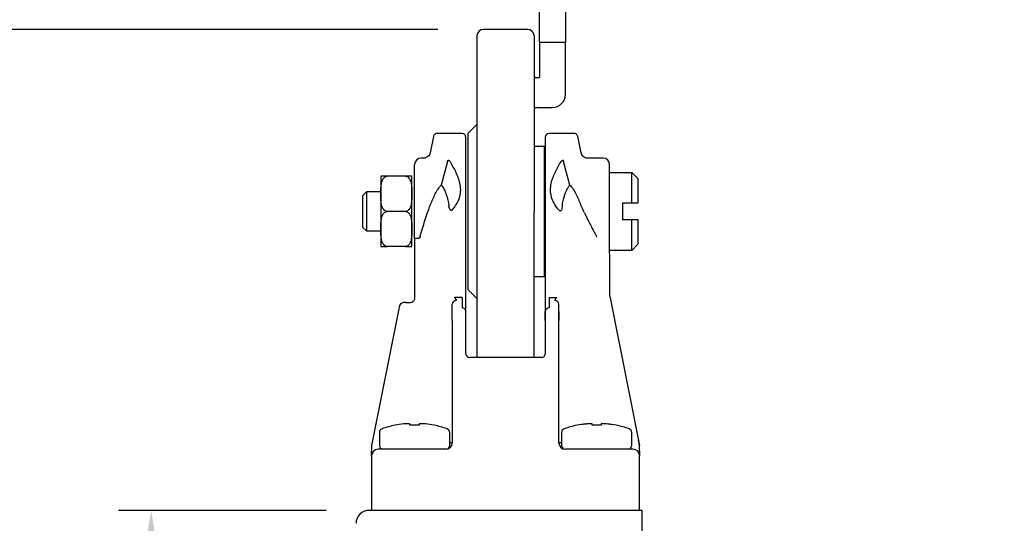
# Model space of a CAD drawing. Header units: inches. Extents: x 0 to 559, y 0 to 432.
# Tile 4 of 15: x 111 to 186, y 168 to 207. Entities that reach past the tile are written whole.
import ezdxf

# ---------------------------------------------------------------- set-up
doc = ezdxf.new("R2010")
doc.units = ezdxf.units.IN
doc.header["$LTSCALE"] = 10
doc.header["$MEASUREMENT"] = 0
doc.layers.add('DIMENSIONS', color=140, linetype='Continuous')
doc.dimstyles.get("Standard").update_dxf_attribs({"dimtxt": 5, "dimasz": 5, "dimexe": 2.5, "dimexo": 3.5, "dimgap": 1, "dimtad": 0, "dimtih": 1, "dimtoh": 1, "dimdec": 1, "dimzin": 0, "dimdsep": 46, "dimtxsty": 'Standard', "dimcen": 0, "dimadec": 0, "dimazin": 0, "dimtfac": 1, "dimtdec": 1, "dimtofl": 0, "dimtmove": 0, "dimatfit": 3, "dimfxl": 0, "dimtolj": 1, "dimtzin": 0, "dimarcsym": 0})

# ---------------------------------------------------------------- blocks, each defined once
blk = doc.blocks.new('*D79')
at = {"layer": 'DEFPOINTS', "color": 0}
for p in [(362.236, 291.239), (106.586, 191.988), (304.933, 191.988), (304.933, 191.988), (402.527, 191.988)]:
    blk.add_point(p, dxfattribs=at)
at = {"layer": 'DIMENSIONS', "color": 0, "lineweight": -2}
blk.add_line((406.027, 191.988), (422.038, 191.988), dxfattribs=at)
for start, end in [(94.04455, 177.5001), (2.4999, 85.95545)]:
    blk.add_arc((304.933, 191.988), 114.605, start, end, dxfattribs=at)
at = {"layer": 'DIMENSIONS', "color": 0}
for points in [[(191.271, 196.968), (189.604, 197.005), (190.328, 191.988)], [(420.262, 197.005), (418.596, 196.968), (419.538, 191.988)]]:
    blk.add_solid(points, dxfattribs=at)
at = {"layer": 'DIMENSIONS', "color": 0, "insert": (304.933, 306.593), "char_height": 5, "attachment_point": 5}
blk.add_mtext('\\A1;180°', dxfattribs=at)
blk = doc.blocks.new('*D81')
at = {"layer": 'DEFPOINTS', "color": 0}
for p in [(146.269, 205.98), (100.954, 103.982), (136.119, 103.982)]:
    blk.add_point(p, dxfattribs=at)
at = {"layer": 'DIMENSIONS', "color": 0, "lineweight": -2}
for p, q in [((142.769, 205.98), (98.454, 205.98)), ((100.954, 200.98), (100.954, 161.981)), ((100.954, 108.982), (100.954, 147.981)), ((132.619, 103.982), (98.454, 103.982))]:
    blk.add_line(p, q, dxfattribs=at)
at = {"layer": 'DIMENSIONS', "color": 0}
for points in [[(100.12, 200.98), (101.787, 200.98), (100.954, 205.98)], [(100.12, 108.982), (101.787, 108.982), (100.954, 103.982)]]:
    blk.add_solid(points, dxfattribs=at)
at = {"layer": 'DIMENSIONS', "color": 0, "char_height": 5, "attachment_point": 5}
for s, insert in [('\\A1;102.0', (100.954, 158.481)), ('\\A1;[4.02]', (100.954, 151.481))]:
    blk.add_mtext(s, dxfattribs=dict(at, insert=insert))
blk = doc.blocks.new('*D82')
at = {"layer": 'DEFPOINTS', "color": 0}
for p in [(137.669, 168.98), (120.72, 103.982), (136.119, 103.982)]:
    blk.add_point(p, dxfattribs=at)
at = {"layer": 'DIMENSIONS', "color": 0, "lineweight": -2}
for p, q in [((134.169, 168.98), (118.22, 168.98)), ((120.72, 163.98), (120.72, 143.481)), ((120.72, 108.982), (120.72, 129.481)), ((132.619, 103.982), (118.22, 103.982))]:
    blk.add_line(p, q, dxfattribs=at)
at = {"layer": 'DIMENSIONS', "color": 0}
for points in [[(119.886, 163.98), (121.553, 163.98), (120.72, 168.98)], [(119.886, 108.982), (121.553, 108.982), (120.72, 103.982)]]:
    blk.add_solid(points, dxfattribs=at)
at = {"layer": 'DIMENSIONS', "color": 0, "char_height": 5, "attachment_point": 5}
for s, insert in [('\\A1;65.0', (120.72, 139.981)), ('\\A1;[2.56]', (120.72, 132.981))]:
    blk.add_mtext(s, dxfattribs=dict(at, insert=insert))
blk = doc.blocks.new('*D98')
at = {"layer": 'DEFPOINTS', "color": 0}
for p in [(137.469, 270.98), (77.688, 103.994), (137.253, 103.994)]:
    blk.add_point(p, dxfattribs=at)
at = {"layer": 'DIMENSIONS', "color": 0, "lineweight": -2}
for p, q in [((133.969, 270.98), (75.188, 270.98)), ((77.688, 265.98), (77.688, 194.487)), ((77.688, 108.994), (77.688, 180.487)), ((133.753, 103.994), (75.188, 103.994))]:
    blk.add_line(p, q, dxfattribs=at)
at = {"layer": 'DIMENSIONS', "color": 0}
for points in [[(76.855, 265.98), (78.521, 265.98), (77.688, 270.98)], [(76.855, 108.994), (78.521, 108.994), (77.688, 103.994)]]:
    blk.add_solid(points, dxfattribs=at)
at = {"layer": 'DIMENSIONS', "color": 0, "char_height": 5, "attachment_point": 5}
for s, insert in [('\\A1;167.0', (77.688, 190.987)), ('\\A1;[6.57]', (77.688, 183.987))]:
    blk.add_mtext(s, dxfattribs=dict(at, insert=insert))

msp = doc.modelspace()

# ---------------------------------------------------------------- linework, layer by layer
for p, q in [((150.569, 204.98), (150.569, 207.48)), ((152.569, 207.48), (152.569, 204.98)), ((149.669, 205.98), (146.269, 205.98)), ((152.569, 204.98), (150.569, 204.98)), ((150.569, 204.98), (150.569, 202.272)), ((152.569, 200.98), (152.569, 204.98)), ((150.369, 202.272), (150.569, 202.272)), ((150.369, 199.98), (151.569, 199.98)), ((145.769, 198.68), (145.069, 197.98)), ((142.421, 197.739), (142.169, 196.482)), ((144.619, 197.98), (142.715, 197.98)), ((145.069, 197.98), (145.069, 191.98)), ((153.223, 197.98), (151.319, 197.98)), ((153.769, 196.482), (153.511, 197.771)), ((150.969, 196.98), (150.169, 196.98)), ((150.969, 186.98), (150.969, 196.98)), ((141.679, 196.08), (141.469, 196.08)), ((155.469, 196.08), (154.259, 196.08)), ((143.505, 195.829), (143.02, 194.011)), ((152.918, 194.011), (152.433, 195.829)), ((140.269, 194.68), (138.869, 194.68)), ((140.769, 191.98), (140.769, 194.598)), ((155.969, 194.98), (157.669, 194.98)), ((158.169, 194.48), (157.669, 194.98)), ((157.669, 192.63), (157.669, 194.98)), ((158.169, 192.63), (158.169, 194.48)), ((137.269, 193.48), (136.969, 193.18)), ((136.969, 193.18), (136.969, 190.78)), ((137.269, 193.48), (137.269, 190.48)), ((138.369, 193.48), (137.269, 193.48)), ((156.969, 192.63), (157.669, 192.63)), ((156.969, 192.63), (156.969, 191.33)), ((140.269, 191.98), (138.869, 191.98)), ((140.769, 189.363), (140.769, 191.98)), ((140.969, 191.394), (140.969, 191.98)), ((144.919, 184.274), (144.919, 191.98)), ((145.069, 191.98), (145.069, 185.98)), ((151.019, 191.98), (151.019, 185.54)), ((155.975, 185.452), (155.969, 191.98)), ((136.969, 190.78), (137.269, 190.48)), ((157.669, 191.33), (156.969, 191.33)), ((157.669, 188.98), (157.669, 191.33)), ((158.169, 189.48), (158.169, 191.33)), ((137.269, 190.48), (138.369, 190.48)), ((140.269, 189.28), (138.869, 189.28)), ((140.969, 189.907), (140.969, 185.28)), ((158.169, 189.48), (157.669, 188.98)), ((157.669, 188.98), (155.969, 188.98)), ((150.169, 186.98), (150.969, 186.98)), ((145.069, 185.98), (145.769, 185.28)), ((139.821, 184.739), (137.669, 173.981)), ((140.297, 184.98), (140.669, 184.98)), ((143.869, 184.274), (143.869, 184.842)), ((144.619, 185.345), (144.036, 185.345)), ((144.619, 185.345), (144.619, 184.567)), ((151.019, 185.052), (151.019, 184.274)), ((151.319, 185.345), (151.319, 184.567)), ((151.319, 185.345), (151.902, 185.345)), ((152.069, 184.274), (152.069, 184.842)), ((152.069, 184.274), (152.069, 184.842)), ((155.975, 185.452), (158.269, 173.981)), ((143.869, 183.592), (143.869, 174.16)), ((144.919, 181.006), (144.919, 183.592)), ((151.019, 183.592), (151.019, 181.006)), ((152.069, 174.16), (152.069, 183.592)), ((150.719, 180.731), (145.219, 180.731)), ((154.119, 175.624), (154.176, 175.63)), ((138.269, 174.971), (138.269, 173.98)), ((143.669, 173.98), (143.669, 174.971)), ((152.269, 174.971), (152.269, 173.98)), ((157.669, 173.98), (157.669, 174.971)), ((143.869, 174.18), (143.669, 174.18)), ((152.269, 174.18), (152.069, 174.18)), ((158.269, 173.969), (158.182, 174.394)), ((158.219, 174.213), (158.182, 174.394)), ((143.369, 173.68), (140.669, 173.68)), ((155.269, 173.68), (152.569, 173.68)), ((137.669, 173.18), (137.669, 168.98)), ((158.269, 168.98), (158.269, 173.18)), ((158.469, 168.98), (137.469, 168.98)), ((158.469, 155.94), (158.469, 168.98))]:
    msp.add_line(p, q)
for centre, radius, start, end in [((146.269, 205.48), 0.5, 90, 180), ((149.669, 205.48), 0.5, 0, 90), ((150.369, 202.572), 0.3, 227.9045, 270), ((151.569, 200.98), 1, 270, 0), ((150.369, 199.68), 0.3, 90, 132.0955), ((144.619, 197.68), 0.3, 0, 90), ((151.319, 197.68), 0.3, 90, 180), ((141.469, 195.58), 0.5, 90, 180), ((155.469, 195.58), 0.5, 0, 90), ((138.869, 194.598), 0.5, 170.40807, 180), ((140.269, 194.598), 0.5, 0, 9.602), ((138.869, 189.363), 0.5, 180, 189.602), ((140.269, 189.363), 0.5, 350.40807, 0), ((140.669, 185.28), 0.3, 270, 292.02431), ((144.165, 184.838), 0.296, 89.26592, 179.24661), ((151.773, 184.838), 0.296, 0.75339, 90.73408), ((144.623, 184.27), 0.296, 0.75339, 90.73408), ((151.315, 184.27), 0.296, 89.26592, 179.24661), ((145.219, 181.031), 0.3, 180, 270), ((150.719, 181.031), 0.3, 270, 0), ((140.969, 168.14), 7.532, 96.47985, 101.48747), ((140.969, 168.14), 7.532, 78.51253, 83.52015), ((154.969, 168.14), 7.532, 96.47985, 101.48747), ((154.969, 168.14), 7.532, 78.51253, 83.52015), ((138.569, 174.971), 0.3, 109.35934, 180), ((140.969, 168.14), 7.54, 101.4793, 109.35934), ((140.969, 168.14), 7.389, 90, 92.71488), ((140.969, 168.14), 7.389, 87.28512, 90), ((140.969, 168.14), 7.54, 70.64066, 78.52004), ((143.369, 174.971), 0.3, 0, 70.64066), ((152.569, 174.971), 0.3, 109.35934, 180), ((154.969, 168.14), 7.54, 101.4793, 109.35934), ((154.969, 168.14), 7.389, 90, 92.71488), ((154.969, 168.14), 7.389, 87.28512, 90), ((154.969, 168.14), 7.54, 70.64066, 78.52003), ((157.369, 174.971), 0.3, 0, 70.64066), ((143.368, 174.182), 0.502, 270.0732, 357.4514), ((152.569, 174.18), 0.5, 180, 270), ((138.169, 173.18), 0.5, 90, 180), ((138.569, 173.98), 0.3, 180, 270), ((143.369, 173.98), 0.3, 270, 360), ((152.569, 173.98), 0.3, 180, 270), ((157.369, 173.98), 0.3, 270, 360), ((157.769, 173.18), 0.5, 360, 90), ((137.469, 167.98), 1, 90, 180)]:
    msp.add_arc(centre, radius, start, end)
for points, knots in [([(152.569, 205.987), (152.569, 205.969), (152.569, 205.927), (152.569, 205.884), (152.569, 205.86)], [0, 0, 0, 0, 0.440424, 1, 1, 1, 1]), ([(145.769, 205.48), (145.769, 205.48), (145.769, 205.478), (145.769, 205.463), (145.769, 205.441), (145.769, 205.408), (145.769, 205.367), (145.769, 205.316), (145.769, 205.203), (145.769, 204.975), (145.769, 204.546), (145.769, 203.988), (145.769, 203.061), (145.769, 201.595), (145.769, 199.789), (145.769, 198.201), (145.769, 196.975), (145.769, 195.717), (145.769, 194.665), (145.769, 193.828), (145.769, 193.215), (145.769, 192.598), (145.769, 192.187), (145.769, 191.98)], [0, 0, 0, 0, 0.016675, 0.033323, 0.049956, 0.066586, 0.083223, 0.09988, 0.116567, 0.178317, 0.240093, 0.304417, 0.368767, 0.500003, 0.63124, 0.695565, 0.759914, 0.821665, 0.88344, 0.912596, 0.941701, 0.970815, 1, 1, 1, 1]), ([(150.169, 205.48), (150.169, 205.48), (150.169, 205.478), (150.169, 205.463), (150.169, 205.441), (150.169, 205.408), (150.169, 205.367), (150.169, 205.316), (150.169, 205.203), (150.169, 204.975), (150.169, 204.546), (150.169, 203.988), (150.169, 203.061), (150.169, 201.595), (150.169, 199.789), (150.169, 198.201), (150.169, 196.975), (150.169, 195.717), (150.169, 194.665), (150.169, 193.828), (150.169, 193.215), (150.169, 192.598), (150.169, 192.187), (150.169, 191.98)], [0, 0, 0, 0, 0.016675, 0.033323, 0.049956, 0.066586, 0.083223, 0.09988, 0.116567, 0.178317, 0.240093, 0.304417, 0.368767, 0.500003, 0.63124, 0.695565, 0.759914, 0.821665, 0.88344, 0.912596, 0.941701, 0.970815, 1, 1, 1, 1]), ([(142.717, 197.98), (142.684, 197.977), (142.615, 197.971), (142.522, 197.918), (142.451, 197.838), (142.431, 197.771), (142.421, 197.739)], [0, 0, 0, 0, 0.242149, 0.49965, 0.757345, 1, 1, 1, 1]), ([(144.919, 191.98), (144.919, 192.05), (144.919, 192.189), (144.919, 192.398), (144.919, 192.605), (144.919, 192.812), (144.919, 193.131), (144.919, 193.558), (144.919, 194.089), (144.919, 194.607), (144.919, 195.277), (144.919, 196.04), (144.919, 196.659), (144.919, 197.05), (144.919, 197.286), (144.919, 197.467), (144.919, 197.578), (144.919, 197.641), (144.919, 197.674), (144.919, 197.678), (144.919, 197.68)], [0, 0, 0, 0, 0.023354, 0.046656, 0.069937, 0.09323, 0.116565, 0.178299, 0.240092, 0.3044, 0.368768, 0.500006, 0.631243, 0.695552, 0.759919, 0.821654, 0.883446, 0.922295, 0.961098, 1, 1, 1, 1]), ([(151.019, 197.68), (151.019, 197.68), (151.019, 197.678), (151.019, 197.666), (151.019, 197.647), (151.019, 197.621), (151.019, 197.568), (151.019, 197.467), (151.019, 197.286), (151.019, 197.05), (151.019, 196.659), (151.019, 196.04), (151.019, 195.277), (151.019, 194.607), (151.019, 194.089), (151.019, 193.558), (151.019, 193.086), (151.019, 192.675), (151.019, 192.328), (151.019, 192.097), (151.019, 191.98)], [0, 0, 0, 0, 0.023354, 0.046656, 0.069937, 0.09323, 0.116565, 0.178299, 0.240092, 0.3044, 0.368768, 0.500006, 0.631244, 0.695552, 0.759919, 0.821654, 0.883447, 0.922282, 0.961085, 1, 1, 1, 1]), ([(153.517, 197.739), (153.507, 197.771), (153.487, 197.838), (153.416, 197.918), (153.323, 197.971), (153.254, 197.977), (153.221, 197.98)], [0, 0, 0, 0, 0.2426549, 0.5003503, 0.7578513, 1, 1, 1, 1]), ([(142.169, 196.482), (142.153, 196.429), (142.12, 196.319), (142.002, 196.186), (141.849, 196.097), (141.735, 196.086), (141.679, 196.08)], [0, 0, 0, 0, 0.242485, 0.5, 0.757515, 1, 1, 1, 1]), ([(154.259, 196.08), (154.203, 196.086), (154.089, 196.097), (153.936, 196.186), (153.818, 196.319), (153.785, 196.429), (153.769, 196.482)], [0, 0, 0, 0, 0.2424833, 0.4999972, 0.7575126, 1, 1, 1, 1]), ([(143.505, 195.829), (143.508, 195.841), (143.512, 195.853), (143.517, 195.864), (143.521, 195.873), (143.525, 195.881), (143.531, 195.888), (143.535, 195.893), (143.539, 195.898), (143.543, 195.901), (143.548, 195.905), (143.553, 195.908), (143.558, 195.91), (143.563, 195.912), (143.568, 195.913), (143.572, 195.913), (143.58, 195.914), (143.588, 195.912), (143.596, 195.91), (143.605, 195.907), (143.614, 195.902), (143.622, 195.897), (143.637, 195.888), (143.65, 195.876), (143.663, 195.864), (143.675, 195.852), (143.687, 195.838), (143.698, 195.824), (143.719, 195.797), (143.739, 195.768), (143.757, 195.737)], [0, 0, 0, 0, 0.0000376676, 0.0000376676, 0.0000376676, 0.000065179, 0.000065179, 0.000065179, 0.000083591, 0.000083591, 0.000083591, 0.0001021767, 0.0001021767, 0.0001021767, 0.0001189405, 0.0001189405, 0.0001189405, 0.0001492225, 0.0001492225, 0.0001492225, 0.0001875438, 0.0001875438, 0.0001875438, 0.0002554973, 0.0002554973, 0.0002554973, 0.000323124, 0.000323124, 0.000323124, 0.0004532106, 0.0004532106, 0.0004532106, 0.0004532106]), ([(143.892, 192.113), (144.118, 192.386), (144.304, 192.681), (144.469, 193.181), (144.502, 193.35), (144.523, 193.69), (144.511, 193.86), (144.428, 194.349), (144.311, 194.656), (144.05, 195.223), (143.903, 195.486), (143.757, 195.737)], [0, 0, 0, 0, 0.25, 0.25, 0.375, 0.375, 0.5, 0.5, 0.75, 0.75, 1, 1, 1, 1]), ([(152.076, 192.077), (151.961, 192.213), (151.855, 192.355), (151.672, 192.655), (151.593, 192.813), (151.477, 193.148), (151.441, 193.317), (151.415, 193.662), (151.424, 193.834), (151.478, 194.166), (151.521, 194.328), (151.625, 194.637), (151.686, 194.785), (151.884, 195.215), (152.033, 195.484), (152.181, 195.737)], [0, 0, 0, 0, 0.125, 0.125, 0.25, 0.25, 0.375, 0.375, 0.5, 0.5, 0.625, 0.625, 0.75, 0.75, 1, 1, 1, 1]), ([(152.181, 195.737), (152.213, 195.79), (152.247, 195.841), (152.303, 195.889), (152.315, 195.897), (152.34, 195.91), (152.355, 195.915), (152.386, 195.91), (152.402, 195.897), (152.422, 195.865), (152.428, 195.847), (152.433, 195.829)], [0, 0, 0, 0, 0.5, 0.5, 0.625, 0.625, 0.75, 0.75, 0.875, 0.875, 1, 1, 1, 1]), ([(155.969, 191.98), (155.969, 192.046), (155.969, 192.175), (155.969, 192.369), (155.969, 192.56), (155.969, 192.75), (155.969, 192.938), (155.969, 193.123), (155.969, 193.475), (155.969, 193.972), (155.969, 194.543), (155.969, 195.012), (155.969, 195.29), (155.969, 195.443), (155.969, 195.522), (155.969, 195.571), (155.969, 195.577), (155.969, 195.58)], [0, 0, 0, 0, 0.034575, 0.068897, 0.103063, 0.137175, 0.171333, 0.205638, 0.24019, 0.370062, 0.500028, 0.6299, 0.759867, 0.820135, 0.879886, 0.939662, 1, 1, 1, 1]), ([(138.369, 194.598), (138.369, 194.597), (138.369, 194.595), (138.369, 194.579), (138.369, 194.554), (138.369, 194.518), (138.369, 194.472), (138.369, 194.374), (138.369, 194.185), (138.369, 193.844), (138.369, 193.428), (138.369, 193.011), (138.369, 192.633), (138.369, 192.31), (138.369, 192.09), (138.369, 191.98)], [0, 0, 0, 0, 0.0402642, 0.0802235, 0.1200365, 0.159864, 0.1998663, 0.2402017, 0.3700657, 0.50006, 0.6299241, 0.7599185, 0.8400729, 0.9196732, 1, 1, 1, 1]), ([(138.869, 191.98), (138.794, 191.98), (138.724, 192.011), (138.615, 192.097), (138.574, 192.151), (138.508, 192.264), (138.484, 192.325), (138.445, 192.447), (138.431, 192.509), (138.399, 192.695), (138.389, 192.821), (138.377, 193.073), (138.376, 193.199), (138.376, 193.451), (138.377, 193.577), (138.388, 193.828), (138.397, 193.953), (138.429, 194.14), (138.443, 194.203), (138.48, 194.326), (138.505, 194.389), (138.57, 194.505), (138.611, 194.561), (138.722, 194.649), (138.793, 194.68), (138.869, 194.68)], [0, 0, 0, 0, 0.0625, 0.0625, 0.125, 0.125, 0.1875, 0.1875, 0.25, 0.25, 0.375, 0.375, 0.5, 0.5, 0.625, 0.625, 0.75, 0.75, 0.8125, 0.8125, 0.875, 0.875, 0.9375, 0.9375, 1, 1, 1, 1]), ([(138.869, 194.68), (138.839, 194.68), (138.78, 194.68), (138.685, 194.68), (138.573, 194.68), (138.418, 194.68), (138.378, 194.68), (138.381, 194.68), (138.382, 194.68)], [0, 0, 0, 0, 0.050561, 0.100891, 0.183513, 0.325498, 0.735122, 1, 1, 1, 1]), ([(140.269, 194.68), (140.344, 194.68), (140.414, 194.65), (140.523, 194.564), (140.564, 194.51), (140.63, 194.396), (140.654, 194.336), (140.693, 194.214), (140.707, 194.152), (140.739, 193.966), (140.749, 193.84), (140.761, 193.587), (140.762, 193.461), (140.762, 193.21), (140.761, 193.084), (140.75, 192.833), (140.741, 192.707), (140.709, 192.52), (140.695, 192.458), (140.658, 192.335), (140.633, 192.272), (140.568, 192.155), (140.527, 192.1), (140.416, 192.012), (140.345, 191.98), (140.269, 191.98)], [0, 0, 0, 0, 0.0625, 0.0625, 0.125, 0.125, 0.1875, 0.1875, 0.25, 0.25, 0.375, 0.375, 0.5, 0.5, 0.625, 0.625, 0.75, 0.75, 0.8125, 0.8125, 0.875, 0.875, 0.9375, 0.9375, 1, 1, 1, 1]), ([(140.756, 194.68), (140.757, 194.68), (140.762, 194.68), (140.735, 194.68), (140.583, 194.68), (140.494, 194.68), (140.39, 194.68), (140.315, 194.68), (140.274, 194.68), (140.269, 194.68)], [0, 0, 0, 0, 0.2020275, 0.6760691, 0.7729586, 0.8704345, 0.9306045, 0.9913079, 1, 1, 1, 1]), ([(142.205, 192.523), (142.315, 192.8), (142.431, 193.07), (142.628, 193.453), (142.697, 193.577), (142.849, 193.811), (142.931, 193.921), (143.02, 194.011)], [0, 0, 0, 0, 0.5, 0.5, 0.75, 0.75, 1, 1, 1, 1]), ([(143.02, 194.011), (143.114, 193.916), (143.186, 193.8), (143.311, 193.551), (143.363, 193.416), (143.498, 193), (143.561, 192.709), (143.612, 192.411)], [0, 0, 0, 0, 0.25, 0.25, 0.5, 0.5, 1, 1, 1, 1]), ([(152.338, 192.482), (152.338, 192.509), (152.401, 192.843), (152.542, 193.322), (152.596, 193.478), (152.731, 193.767), (152.812, 193.903), (152.918, 194.011)], [0, 0, 0, 0, 0.5, 0.5, 0.75, 0.75, 1, 1, 1, 1]), ([(152.918, 194.011), (153.007, 193.922), (153.086, 193.815), (153.237, 193.584), (153.307, 193.458), (153.506, 193.072), (153.623, 192.8), (153.733, 192.523)], [0, 0, 0, 0, 0.25, 0.25, 0.5, 0.5, 1, 1, 1, 1]), ([(141.972, 191.892), (141.999, 191.97), (142.027, 192.047), (142.055, 192.125), (142.079, 192.192), (142.104, 192.258), (142.129, 192.325), (142.154, 192.391), (142.179, 192.457), (142.205, 192.523)], [0, 0, 0, 0, 0.0002496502, 0.0002496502, 0.0002496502, 0.000464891, 0.000464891, 0.000464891, 0.000680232, 0.000680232, 0.000680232, 0.000680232]), ([(143.892, 192.113), (143.877, 192.094), (143.859, 192.077), (143.817, 192.055), (143.792, 192.052), (143.749, 192.067), (143.733, 192.082), (143.705, 192.116), (143.694, 192.136), (143.646, 192.234), (143.628, 192.323), (143.612, 192.411)], [0, 0, 0, 0, 0.125, 0.125, 0.25, 0.25, 0.375, 0.375, 0.5, 0.5, 1, 1, 1, 1]), ([(152.076, 192.077), (152.092, 192.058), (152.109, 192.041), (152.152, 192.018), (152.177, 192.016), (152.219, 192.031), (152.236, 192.046), (152.263, 192.08), (152.275, 192.099), (152.321, 192.195), (152.339, 192.279), (152.338, 192.482)], [0, 0, 0, 0, 0.125, 0.125, 0.25, 0.25, 0.375, 0.375, 0.5, 0.5, 0.9792672, 0.9792672, 0.9792672, 0.9792672]), ([(138.369, 191.98), (138.369, 191.925), (138.369, 191.815), (138.369, 191.651), (138.369, 191.489), (138.369, 191.33), (138.369, 191.172), (138.369, 190.901), (138.369, 190.533), (138.369, 190.117), (138.369, 189.776), (138.369, 189.561), (138.369, 189.438), (138.369, 189.374), (138.369, 189.367), (138.369, 189.363)], [0, 0, 0, 0, 0.040317, 0.080308, 0.120132, 0.159949, 0.199918, 0.240198, 0.370062, 0.500057, 0.629921, 0.759916, 0.840101, 0.919701, 1, 1, 1, 1]), ([(138.869, 189.28), (138.794, 189.28), (138.724, 189.311), (138.615, 189.397), (138.574, 189.451), (138.508, 189.564), (138.484, 189.625), (138.445, 189.747), (138.431, 189.809), (138.399, 189.995), (138.389, 190.121), (138.377, 190.373), (138.376, 190.499), (138.376, 190.751), (138.377, 190.877), (138.388, 191.128), (138.397, 191.253), (138.429, 191.44), (138.443, 191.503), (138.48, 191.626), (138.505, 191.689), (138.57, 191.805), (138.611, 191.861), (138.722, 191.949), (138.793, 191.98), (138.869, 191.98)], [0, 0, 0, 0, 0.0625, 0.0625, 0.125, 0.125, 0.1875, 0.1875, 0.25, 0.25, 0.375, 0.375, 0.5, 0.5, 0.625, 0.625, 0.75, 0.75, 0.8125, 0.8125, 0.875, 0.875, 0.9375, 0.9375, 1, 1, 1, 1]), ([(140.269, 191.98), (140.344, 191.98), (140.414, 191.95), (140.523, 191.864), (140.564, 191.81), (140.63, 191.696), (140.654, 191.636), (140.693, 191.514), (140.707, 191.452), (140.739, 191.266), (140.749, 191.14), (140.761, 190.887), (140.762, 190.761), (140.762, 190.51), (140.761, 190.384), (140.75, 190.133), (140.741, 190.007), (140.709, 189.82), (140.695, 189.758), (140.658, 189.635), (140.633, 189.572), (140.568, 189.455), (140.527, 189.4), (140.416, 189.312), (140.345, 189.28), (140.269, 189.28)], [0, 0, 0, 0, 0.0625, 0.0625, 0.125, 0.125, 0.1875, 0.1875, 0.25, 0.25, 0.375, 0.375, 0.5, 0.5, 0.625, 0.625, 0.75, 0.75, 0.8125, 0.8125, 0.875, 0.875, 0.9375, 0.9375, 1, 1, 1, 1]), ([(145.769, 191.98), (145.769, 191.31), (145.769, 189.969), (145.769, 187.975), (145.769, 186.037), (145.769, 184.207), (145.769, 182.583), (145.769, 181.411), (145.769, 180.888), (145.769, 180.731)], [0, 0, 0, 0, 0.150611, 0.301202, 0.458173, 0.617081, 0.775988, 0.93296, 1, 1, 1, 1]), ([(150.169, 180.731), (150.169, 180.888), (150.169, 181.411), (150.169, 182.583), (150.169, 184.207), (150.169, 186.037), (150.169, 187.975), (150.169, 189.969), (150.169, 191.31), (150.169, 191.98)], [0, 0, 0, 0, 0.0670401, 0.2240115, 0.3829192, 0.5418268, 0.6987982, 0.849389, 1, 1, 1, 1]), ([(154.034, 191.872), (154.073, 191.791), (154.161, 191.606), (154.315, 191.294), (154.522, 190.882), (154.745, 190.444), (154.903, 190.132), (154.969, 190)], [0, 0, 0, 0, 0.129618, 0.296313, 0.500087, 0.790092, 1, 1, 1, 1]), ([(140.969, 189.907), (140.969, 190.164), (140.969, 190.66), (140.969, 191.156), (140.969, 191.394)], [0, 0, 0, 0, 0.519848, 1, 1, 1, 1]), ([(141.395, 190.04), (141.391, 190.025), (141.383, 189.999), (141.371, 189.964), (141.359, 189.94), (141.349, 189.923), (141.339, 189.919), (141.335, 189.918)], [0, 0, 0, 0, 0.326853, 0.586753, 0.781233, 0.914349, 1, 1, 1, 1]), ([(138.382, 189.28), (138.381, 189.28), (138.376, 189.28), (138.403, 189.28), (138.555, 189.28), (138.644, 189.28), (138.748, 189.28), (138.823, 189.28), (138.864, 189.28), (138.869, 189.28)], [0, 0, 0, 0, 0.202028, 0.676069, 0.772959, 0.870435, 0.930605, 0.991308, 1, 1, 1, 1]), ([(140.269, 189.28), (140.299, 189.28), (140.358, 189.28), (140.453, 189.28), (140.565, 189.28), (140.72, 189.28), (140.76, 189.28), (140.757, 189.28), (140.756, 189.28)], [0, 0, 0, 0, 0.050561, 0.100891, 0.183513, 0.325498, 0.735122, 1, 1, 1, 1]), ([(140.969, 189.907), (140.97, 189.907), (140.972, 189.908), (140.988, 189.91), (141.013, 189.912), (141.044, 189.913), (141.081, 189.914), (141.12, 189.915), (141.161, 189.916), (141.201, 189.917), (141.239, 189.917), (141.274, 189.917), (141.306, 189.918), (141.326, 189.918), (141.335, 189.918)], [0, 0, 0, 0, 0.112844, 0.223663, 0.330891, 0.433171, 0.529421, 0.618863, 0.701008, 0.775621, 0.842669, 0.902266, 0.954622, 1, 1, 1, 1]), ([(151.019, 185.54), (151.019, 185.517), (151.019, 185.471), (151.019, 185.406), (151.019, 185.343), (151.019, 185.283), (151.019, 185.201), (151.019, 185.105), (151.019, 185.07), (151.019, 185.052)], [0, 0, 0, 0, 0.102374, 0.201846, 0.300199, 0.399274, 0.500876, 0.748272, 1, 1, 1, 1]), ([(140.201, 184.965), (140.155, 184.962), (140.069, 184.958), (139.911, 184.92), (139.849, 184.796), (139.821, 184.739)], [0, 0, 0, 0, 0.385828, 0.718668, 1, 1, 1, 1]), ([(140.969, 185.28), (140.968, 185.264), (140.966, 185.227), (140.95, 185.169), (140.914, 185.101), (140.857, 185.039), (140.803, 185.013), (140.782, 185.002)], [0, 0, 0, 0, 0.1408948, 0.3075588, 0.5003864, 0.7964091, 1, 1, 1, 1]), ([(144.036, 185.345), (144.053, 185.331), (144.086, 185.303), (144.122, 185.262), (144.149, 185.219), (144.166, 185.177), (144.168, 185.148), (144.169, 185.134)], [0, 0, 0, 0, 0.200462, 0.400066, 0.599439, 0.799209, 1, 1, 1, 1]), ([(151.902, 185.345), (151.885, 185.331), (151.852, 185.303), (151.816, 185.262), (151.789, 185.219), (151.772, 185.177), (151.77, 185.148), (151.769, 185.134)], [0, 0, 0, 0, 0.200462, 0.400066, 0.599439, 0.799209, 1, 1, 1, 1]), ([(143.869, 183.592), (143.869, 183.751), (143.869, 183.904), (143.869, 184.152), (143.869, 184.239), (143.869, 184.274)], [0, 0, 0, 0, 0.5, 0.5, 1, 1, 1, 1]), ([(144.919, 183.592), (144.919, 183.618), (144.919, 183.668), (144.919, 183.744), (144.919, 183.831), (144.919, 183.929), (144.919, 184.03), (144.919, 184.118), (144.919, 184.189), (144.919, 184.243), (144.919, 184.264), (144.919, 184.274)], [0, 0, 0, 0, 0.081235, 0.16187, 0.242862, 0.371187, 0.50007, 0.628395, 0.757279, 0.878228, 1, 1, 1, 1]), ([(151.019, 184.274), (151.019, 184.268), (151.019, 184.255), (151.019, 184.225), (151.019, 184.182), (151.019, 184.119), (151.019, 184.03), (151.019, 183.929), (151.019, 183.82), (151.019, 183.707), (151.019, 183.63), (151.019, 183.592)], [0, 0, 0, 0, 0.0812346, 0.1618704, 0.2428621, 0.3711869, 0.5000703, 0.6283952, 0.7572787, 0.8782277, 1, 1, 1, 1]), ([(151.019, 183.592), (151.019, 183.618), (151.019, 183.668), (151.019, 183.744), (151.019, 183.831), (151.019, 183.929), (151.019, 184.03), (151.019, 184.118), (151.019, 184.189), (151.019, 184.243), (151.019, 184.264), (151.019, 184.274)], [0, 0, 0, 0, 0.081235, 0.16187, 0.242862, 0.371187, 0.50007, 0.628395, 0.757279, 0.878228, 1, 1, 1, 1]), ([(152.069, 184.274), (152.069, 184.268), (152.069, 184.255), (152.069, 184.225), (152.069, 184.182), (152.069, 184.119), (152.069, 184.03), (152.069, 183.929), (152.069, 183.82), (152.069, 183.707), (152.069, 183.63), (152.069, 183.592)], [0, 0, 0, 0, 0.081235, 0.16187, 0.242862, 0.371187, 0.50007, 0.628395, 0.757279, 0.878228, 1, 1, 1, 1]), ([(152.069, 183.592), (152.069, 183.751), (152.069, 183.904), (152.069, 184.152), (152.069, 184.239), (152.069, 184.274)], [0, 0, 0, 0, 0.5, 0.5, 1, 1, 1, 1]), ([(140.619, 175.624), (140.619, 175.639), (140.565, 175.648), (140.38, 175.648), (140.251, 175.639), (140.119, 175.624)], [0, 0, 0, 0, 0.5, 0.5, 1, 1, 1, 1]), ([(141.819, 175.624), (141.688, 175.639), (141.558, 175.648), (141.373, 175.648), (141.319, 175.639), (141.319, 175.624)], [0, 0, 0, 0, 0.5, 0.5, 1, 1, 1, 1]), ([(154.619, 175.624), (154.619, 175.634), (154.594, 175.642), (154.503, 175.649), (154.435, 175.648), (154.277, 175.64), (154.187, 175.632), (154.008, 175.611), (153.92, 175.598), (153.845, 175.584)], [0, 0, 0, 0, 0.25, 0.25, 0.5, 0.5, 0.75, 0.75, 1, 1, 1, 1]), ([(156.093, 175.584), (156.018, 175.598), (155.93, 175.611), (155.753, 175.632), (155.662, 175.64), (155.503, 175.648), (155.436, 175.649), (155.344, 175.642), (155.319, 175.634), (155.319, 175.624)], [0, 0, 0, 0, 0.25, 0.25, 0.5, 0.5, 0.75, 0.75, 1, 1, 1, 1]), ([(142.469, 175.53), (142.469, 175.529), (142.469, 175.529), (142.469, 175.524), (142.469, 175.521)], [0, 0, 0, 0, 0.498349, 1, 1, 1, 1]), ([(137.669, 173.98), (137.669, 173.98), (137.669, 173.947), (137.669, 173.876), (137.669, 173.835), (137.669, 173.711), (137.669, 173.623), (137.669, 173.533)], [0, 0, 0, 0, 0.25, 0.25, 0.5, 0.5, 1, 1, 1, 1]), ([(137.669, 173.18), (137.669, 173.191), (137.669, 173.211), (137.669, 173.258), (137.669, 173.312), (137.669, 173.375), (137.669, 173.424), (137.669, 173.477), (137.669, 173.514), (137.669, 173.533)], [0, 0, 0, 0, 0.12545, 0.250435, 0.499616, 0.619943, 0.749435, 0.866063, 1, 1, 1, 1]), ([(140.669, 173.68), (140.616, 173.68), (140.511, 173.68), (140.355, 173.68), (140.2, 173.68), (140.047, 173.68), (139.897, 173.68), (139.638, 173.68), (139.286, 173.68), (138.889, 173.68), (138.564, 173.68), (138.359, 173.68), (138.241, 173.68), (138.18, 173.68), (138.173, 173.68), (138.169, 173.68)], [0, 0, 0, 0, 0.040318, 0.08031, 0.120134, 0.159951, 0.199919, 0.240198, 0.37006, 0.500058, 0.629919, 0.759917, 0.840068, 0.919669, 1, 1, 1, 1]), ([(157.769, 173.68), (157.768, 173.68), (157.766, 173.68), (157.751, 173.68), (157.727, 173.68), (157.692, 173.68), (157.648, 173.68), (157.555, 173.68), (157.374, 173.68), (157.049, 173.68), (156.652, 173.68), (156.254, 173.68), (155.893, 173.68), (155.583, 173.68), (155.374, 173.68), (155.269, 173.68)], [0, 0, 0, 0, 0.040318, 0.08031, 0.120134, 0.159951, 0.199919, 0.240198, 0.37006, 0.500058, 0.629919, 0.759917, 0.840068, 0.919669, 1, 1, 1, 1]), ([(158.269, 173.533), (158.269, 173.589), (158.269, 173.684), (158.269, 173.816), (158.269, 173.904), (158.269, 173.955), (158.269, 173.966), (158.269, 173.969)], [0, 0, 0, 0, 0.34298, 0.582846, 0.840807, 0.943627, 1, 1, 1, 1]), ([(158.269, 173.533), (158.269, 173.515), (158.269, 173.479), (158.269, 173.409), (158.269, 173.326), (158.269, 173.258), (158.269, 173.211), (158.269, 173.191), (158.269, 173.18)], [0, 0, 0, 0, 0.1214529, 0.2509039, 0.5004213, 0.7500975, 0.8736308, 1, 1, 1, 1])]:
    msp.add_open_spline(points, degree=3, knots=knots)
for points in [[(140.969, 191.98), (140.969, 193.967), (140.969, 195.58), (140.969, 195.58)], [(154.034, 191.872), (153.931, 192.089), (153.821, 192.3), (153.733, 192.523)], [(157.669, 192.63), (157.836, 192.63), (158.003, 192.63), (158.169, 192.63)], [(141.395, 190.04), (141.573, 190.664), (141.76, 191.284), (141.972, 191.892)], [(158.169, 191.33), (158.003, 191.33), (157.836, 191.33), (157.669, 191.33)], [(140.297, 184.98), (140.268, 184.978), (140.235, 184.973), (140.201, 184.964)], [(144.169, 185.134), (144.169, 185.205), (144.124, 185.276), (144.036, 185.345)], [(151.769, 185.134), (151.769, 185.205), (151.814, 185.276), (151.902, 185.345)], [(140.619, 175.521), (140.619, 175.565), (140.619, 175.599), (140.619, 175.624)], [(141.319, 175.624), (141.319, 175.599), (141.319, 175.565), (141.319, 175.521)], [(154.619, 175.521), (154.619, 175.565), (154.619, 175.599), (154.619, 175.624)], [(155.319, 175.624), (155.319, 175.599), (155.319, 175.565), (155.319, 175.521)], [(139.469, 175.521), (139.469, 175.527), (139.469, 175.53), (139.469, 175.53)]]:
    msp.add_open_spline(points, degree=3)

# ---------------------------------------------------------------- dimensions: what is measured, and where the dimension line sits
at = {"layer": 'DIMENSIONS'}
dim = msp.add_angular_dim_2l(base=(362.235837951, 291.238507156), line1=((106.585703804, 191.987641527), (304.933323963, 191.987641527)), line2=((304.933323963, 191.987641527), (402.526534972, 191.987641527)), dimstyle='Standard', override={"dimpost": '\\X'}, dxfattribs=at)
dim.commit()
dim.dimension.update_dxf_attribs({"geometry": '*D79', "text_midpoint": (304.933323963, 306.592669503), "dimtype": 162})
for base, p1, p2, picture, middle in [((77.688, 103.994), (137.469, 270.98), (137.253, 103.994), '*D98', (77.688, 187.487)), ((100.954, 103.982), (146.269, 205.98), (136.119, 103.982), '*D81', (100.954, 154.981)), ((120.72, 103.982), (137.669, 168.98), (136.119, 103.982), '*D82', (120.72, 136.481))]:
    dim = msp.add_linear_dim(base=base, p1=p1, p2=p2, angle=90, dimstyle='Standard', override={"dimpost": '\\X'}, dxfattribs=at)
    dim.commit()
    dim.dimension.update_dxf_attribs({"geometry": picture, "text_midpoint": middle})

doc.saveas('drawing.dxf')
